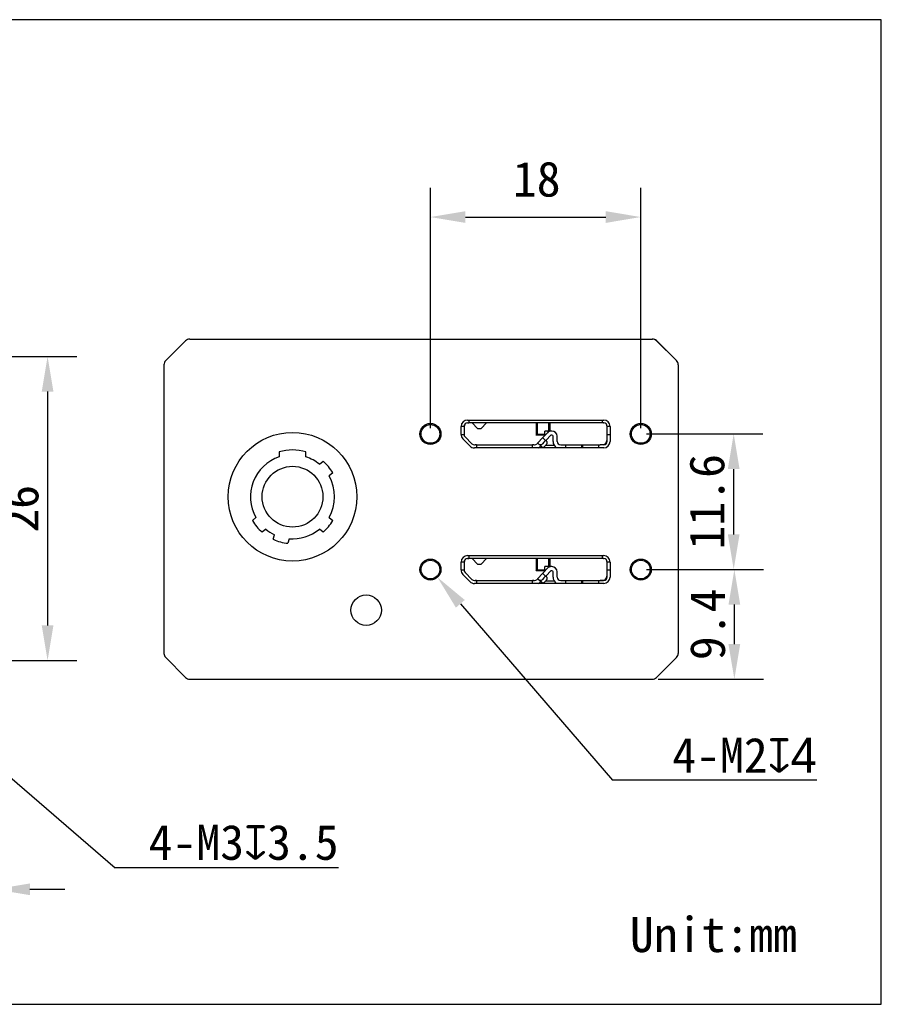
# Model space of a CAD drawing. Header units: millimetres. Extents: x 95 to 307, y 120 to 205.
# Tile 2 of 2: x 233 to 307, y 120 to 205. Entities that reach past the tile are written whole.
import ezdxf

# ---------------------------------------------------------------- set-up
doc = ezdxf.new("R2010")
doc.units = ezdxf.units.MM
doc.header["$LTSCALE"] = 16.335
doc.header["$PDMODE"] = 3
doc.header["$PDSIZE"] = 8
doc.layers.get('0').update_dxf_attribs({"linetype": 'CONTINUOUS'})
doc.layers.get('Defpoints').update_dxf_attribs({"linetype": 'CONTINUOUS'})
for name, color, linetype in [('00_COMPONENTS', 7, 'CONTINUOUS'), ('D-01-32-26-0078CONTINUOUS_LINE', 7, 'CONTINUOUS'), ('DIMENSION_OF_890WTEXT', 7, 'CONTINUOUS'), ('HOUGAICONTINUOUS_LINE', 7, 'CONTINUOUS'), ('HR10A-7R-6PBCONTINUOUS_LINE', 7, 'CONTINUOUS')]:
    doc.layers.add(name, color=color, linetype=linetype)
doc.layers.add('DIMENSION_OF_890WDIMENSION', color=8, linetype='CONTINUOUS', lineweight=13)
doc.styles.get("Standard").update_dxf_attribs({"font": 'simfang.ttf'})
doc.dimstyles.new('DIMSTYLE_1', dxfattribs={"dimtxt": 3, "dimasz": 3, "dimexe": 2.5, "dimexo": 0.5, "dimgap": 0.75, "dimtad": 1, "dimdsep": 46, "dimtxsty": 'STANDARD', "dimblk": '_FILLED', "dimblk1": '_FILLED', "dimblk2": '_FILLED', "dimcen": 0.09, "dimclrt": 3, "dimazin": 2, "dimtp": 0.2, "dimtm": 0.2, "dimtfac": 1, "dimtofl": 0, "dimtmove": 0, "dimatfit": 3, "dimldrblk": '_FILLED', "dimfxl": 1, "dimtolj": 1, "dimarcsym": 0})
doc.dimstyles.new('DIMSTYLE_2', dxfattribs={"dimtxt": 3, "dimasz": 3, "dimexe": 2.5, "dimexo": 0.5, "dimtad": 1, "dimdsep": 46, "dimtxsty": 'STANDARD', "dimblk": '_FILLED', "dimblk1": '_FILLED', "dimblk2": '_FILLED', "dimcen": 0.09, "dimclrt": 3, "dimazin": 2, "dimtp": 0.1, "dimtm": 0.1, "dimtfac": 1, "dimtofl": 0, "dimtmove": 0, "dimatfit": 1, "dimldrblk": '_FILLED', "dimfxl": 1, "dimtolj": 1, "dimarcsym": 0})

# ---------------------------------------------------------------- blocks, each defined once
blk = doc.blocks.new('_FILLED')
at = {"color": 0, "linetype": 'ByBlock'}
blk.add_solid([(0, 0), (-1, 0.167), (-1, -0.167)], dxfattribs=at)
blk = doc.blocks.new('*D31')
at = {"layer": 'Defpoints', "color": 0}
for p in [(220.937, 175.816), (220.937, 149.816), (235.749, 149.816)]:
    blk.add_point(p, dxfattribs=at)
at = {"layer": 'DIMENSION_OF_890WDIMENSION', "color": 0, "lineweight": -2}
for p, q in [((221.437, 175.816), (238.249, 175.816)), ((235.749, 172.816), (235.749, 152.816)), ((221.437, 149.816), (238.249, 149.816))]:
    blk.add_line(p, q, dxfattribs=at)
at = {"layer": 'DIMENSION_OF_890WDIMENSION', "color": 0, "linetype": 'ByBlock', "lineweight": -2, "xscale": 3, "yscale": 3, "zscale": 3}
for p, rotation in [((235.749, 175.816), 90), ((235.749, 149.816), 270)]:
    blk.add_blockref('_FILLED', p, dxfattribs=dict(at, rotation=rotation))
at = {"layer": 'DIMENSION_OF_890WDIMENSION', "color": 7, "lineweight": 15, "insert": (231.965, 162.789), "char_height": 3, "attachment_point": 2, "rotation": 90}
blk.add_mtext('\\A1;26', dxfattribs=at)
blk = doc.blocks.new('*D34')
at = {"layer": 'Defpoints', "color": 0}
for p in [(219.99, 150.631), (221.884, 149)]:
    blk.add_point(p, dxfattribs=at)
at = {"layer": 'DIMENSION_OF_890WDIMENSION', "color": 0, "lineweight": 15}
for p, q in [((220.847, 149.816), (221.027, 149.816)), ((220.937, 149.726), (220.937, 149.906))]:
    blk.add_line(p, q, dxfattribs=at)
at = {"layer": 'DIMENSION_OF_890WDIMENSION', "color": 0, "lineweight": -2}
for p in [(224.158, 147.042), (260.652, 132.087)]:
    blk.add_line(p, (241.525, 132.087), dxfattribs=at)
at = {"layer": 'DIMENSION_OF_890WDIMENSION', "color": 0, "linetype": 'ByBlock', "lineweight": -2, "xscale": 3, "yscale": 3, "zscale": 3, "rotation": 139.2669777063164}
blk.add_blockref('_FILLED', (221.884, 149), dxfattribs=at)
at = {"layer": 'DIMENSION_OF_890WDIMENSION', "color": 7, "lineweight": 15, "insert": (260.652, 135.763), "char_height": 3, "attachment_point": 3}
blk.add_mtext('\\A1;{4-M3{\\Fgdt|c134;x}3.5}', dxfattribs=at)
blk = doc.blocks.new('*D38')
at = {"layer": 'Defpoints', "color": 0}
for p in [(231.237, 166.391), (224.937, 162.816), (224.937, 130.245)]:
    blk.add_point(p, dxfattribs=at)
at = {"layer": 'DIMENSION_OF_890WDIMENSION', "color": 0, "lineweight": -2}
for p, q in [((231.237, 165.891), (231.237, 127.745)), ((224.937, 162.316), (224.937, 127.745)), ((221.937, 130.245), (218.937, 130.245)), ((231.237, 130.245), (224.937, 130.245)), ((234.237, 130.245), (237.237, 130.245))]:
    blk.add_line(p, q, dxfattribs=at)
at = {"layer": 'DIMENSION_OF_890WDIMENSION', "color": 0, "linetype": 'ByBlock', "lineweight": -2, "xscale": 3, "yscale": 3, "zscale": 3}
blk.add_blockref('_FILLED', (224.937, 130.245), dxfattribs=at)
at = {"layer": 'DIMENSION_OF_890WDIMENSION', "color": 0, "linetype": 'ByBlock', "lineweight": -2, "xscale": 3, "yscale": 3, "zscale": 3, "rotation": 180}
blk.add_blockref('_FILLED', (231.237, 130.245), dxfattribs=at)
at = {"layer": 'DIMENSION_OF_890WDIMENSION', "color": 7, "lineweight": 15, "insert": (228.087, 132.52), "char_height": 3, "attachment_point": 5}
blk.add_mtext('\\A1;6.3', dxfattribs=at)
blk = doc.blocks.new('*D46')
at = {"layer": 'Defpoints', "color": 0}
for p in [(286.511, 187.749), (268.511, 169.196), (286.511, 169.196)]:
    blk.add_point(p, dxfattribs=at)
at = {"layer": 'DIMENSION_OF_890WDIMENSION', "color": 0, "lineweight": -2}
for p, q in [((268.511, 169.696), (268.511, 190.249)), ((286.511, 169.696), (286.511, 190.249)), ((271.511, 187.749), (283.511, 187.749))]:
    blk.add_line(p, q, dxfattribs=at)
at = {"layer": 'DIMENSION_OF_890WDIMENSION', "color": 0, "linetype": 'ByBlock', "lineweight": -2, "xscale": 3, "yscale": 3, "zscale": 3, "rotation": 180}
blk.add_blockref('_FILLED', (268.511, 187.749), dxfattribs=at)
at = {"layer": 'DIMENSION_OF_890WDIMENSION', "color": 0, "linetype": 'ByBlock', "lineweight": -2, "xscale": 3, "yscale": 3, "zscale": 3}
blk.add_blockref('_FILLED', (286.511, 187.749), dxfattribs=at)
at = {"layer": 'DIMENSION_OF_890WDIMENSION', "color": 7, "lineweight": 15, "insert": (277.608, 192.499), "char_height": 3, "attachment_point": 2, "line_spacing_factor": 0.9}
blk.add_mtext('\\A1;18', dxfattribs=at)
blk = doc.blocks.new('*D80')
at = {"layer": 'Defpoints', "color": 0}
for p in [(268.99, 157.072), (269.108, 156.935)]:
    blk.add_point(p, dxfattribs=at)
at = {"layer": 'DIMENSION_OF_890WDIMENSION', "color": 0, "lineweight": 15}
for p, q in [((268.959, 157.003), (269.139, 157.003)), ((269.049, 156.913), (269.049, 157.093))]:
    blk.add_line(p, q, dxfattribs=at)
at = {"layer": 'DIMENSION_OF_890WDIMENSION', "color": 0, "lineweight": -2}
for p in [(271.069, 154.665), (301.57, 139.587)]:
    blk.add_line(p, (284.091, 139.587), dxfattribs=at)
at = {"layer": 'DIMENSION_OF_890WDIMENSION', "color": 0, "linetype": 'ByBlock', "lineweight": -2, "xscale": 3, "yscale": 3, "zscale": 3, "rotation": 130.816200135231}
blk.add_blockref('_FILLED', (269.108, 156.935), dxfattribs=at)
at = {"layer": 'DIMENSION_OF_890WDIMENSION', "color": 7, "lineweight": 15, "insert": (301.57, 153.212), "char_height": 3, "attachment_point": 3}
blk.add_mtext('\\A1;\\P\\P4-M2{\\Fgdt|c134;x4}', dxfattribs=at)
blk = doc.blocks.new('*D83')
at = {"layer": 'Defpoints', "color": 0}
for p in [(286.511, 157.596), (294.517, 157.596), (287.5, 148.216)]:
    blk.add_point(p, dxfattribs=at)
at = {"layer": 'DIMENSION_OF_890WDIMENSION', "color": 0, "lineweight": -2}
for p, q in [((287.011, 157.596), (297.017, 157.596)), ((294.517, 151.216), (294.517, 154.596)), ((288, 148.216), (297.017, 148.216))]:
    blk.add_line(p, q, dxfattribs=at)
at = {"layer": 'DIMENSION_OF_890WDIMENSION', "color": 0, "linetype": 'ByBlock', "lineweight": -2, "xscale": 3, "yscale": 3, "zscale": 3}
for p, rotation in [((294.517, 157.596), 90), ((294.517, 148.216), 270)]:
    blk.add_blockref('_FILLED', p, dxfattribs=dict(at, rotation=rotation))
at = {"layer": 'DIMENSION_OF_890WDIMENSION', "color": 7, "lineweight": 15, "insert": (292.241, 152.906), "char_height": 3, "attachment_point": 5, "rotation": 90}
blk.add_mtext('\\A1;9.4{}{{\\H0.7x;}{}}', dxfattribs=at)
blk = doc.blocks.new('*D82')
at = {"layer": 'Defpoints', "color": 0}
for p in [(286.511, 169.196), (294.461, 169.196), (286.511, 157.596)]:
    blk.add_point(p, dxfattribs=at)
at = {"layer": 'DIMENSION_OF_890WDIMENSION', "color": 0, "lineweight": -2}
for p, q in [((287.011, 169.196), (296.961, 169.196)), ((294.461, 160.596), (294.461, 166.196)), ((287.011, 157.596), (296.961, 157.596))]:
    blk.add_line(p, q, dxfattribs=at)
at = {"layer": 'DIMENSION_OF_890WDIMENSION', "color": 0, "linetype": 'ByBlock', "lineweight": -2, "xscale": 3, "yscale": 3, "zscale": 3}
for p, rotation in [((294.461, 169.196), 90), ((294.461, 157.596), 270)]:
    blk.add_blockref('_FILLED', p, dxfattribs=dict(at, rotation=rotation))
at = {"layer": 'DIMENSION_OF_890WDIMENSION', "color": 7, "lineweight": 15, "insert": (292.185, 163.396), "char_height": 3, "attachment_point": 5, "rotation": 90}
blk.add_mtext('\\A1;11.6', dxfattribs=at)

msp = doc.modelspace()

# ---------------------------------------------------------------- linework, layer by layer
for p, q in [((307.09406, 204.63149), (94.93132, 204.63149)), ((307.09406, 120.40606), (307.09406, 204.63149)), ((94.93132, 120.40606), (307.09406, 120.40606))]:
    msp.add_line(p, q)
at = {"lineweight": 30}
for p, q in [((245.70698, 175.10029), (245.70698, 175.00857)), ((289.70698, 175.10029), (289.70698, 175.00857))]:
    msp.add_line(p, q, dxfattribs=at)
at = {"layer": '00_COMPONENTS', "color": 7}
for p, q in [((289.56175, 175.47505), (287.8605, 177.1763)), ((271.68612, 170.38568), (283.33612, 170.38568)), ((271.68612, 170.13568), (271.70714, 170.13568)), ((271.79612, 170.38568), (271.79612, 170.15027)), ((283.22612, 170.13568), (271.79612, 170.13568)), ((272.07112, 170.13568), (272.54612, 169.66568)), ((272.84612, 169.66568), (273.32112, 170.13568)), ((277.54612, 170.13568), (277.54612, 169.08568)), ((278.74612, 169.44568), (278.74612, 170.13568)), ((283.22612, 170.15027), (283.22612, 170.38568)), ((283.31558, 170.13564), (283.33612, 170.13568)), ((271.13612, 169.15766), (271.13612, 169.83568)), ((271.38612, 169.83568), (271.13612, 169.83568)), ((271.38612, 169.83568), (271.38612, 169.15766)), ((271.42112, 169.01704), (271.42112, 169.88568)), ((272.54612, 169.66568), (272.84612, 169.66568)), ((277.5966, 170.13291), (277.58452, 170.13413)), ((277.59612, 169.13568), (277.59612, 170.13295)), ((277.64393, 169.93568), (277.59612, 169.93568)), ((277.59612, 169.76497), (277.64393, 169.76497)), ((277.64393, 170.09548), (277.64393, 169.18568)), ((278.17915, 168.93826), (278.51617, 169.30167)), ((278.30612, 169.09568), (278.30612, 169.44568)), ((278.90612, 169.44568), (278.30612, 169.44568)), ((278.64393, 169.44568), (278.64393, 170.09548)), ((278.69612, 169.93568), (278.64393, 169.93568)), ((278.64393, 169.76497), (278.69612, 169.76497)), ((278.69612, 170.13337), (278.69612, 169.44568)), ((283.60112, 169.88568), (283.60112, 168.62568)), ((283.63612, 168.55568), (283.63612, 169.83568)), ((283.88612, 169.83568), (283.63612, 169.83568)), ((283.88612, 169.83568), (283.88612, 168.55568)), ((271.13612, 169.15766), (271.38612, 169.15766)), ((271.87875, 168.17185), (271.2922, 168.77384)), ((271.47125, 168.9483), (272.05781, 168.34632)), ((277.54612, 169.08568), (277.59612, 169.13568)), ((278.31586, 169.08568), (277.54612, 169.08568)), ((278.30612, 169.13568), (277.59612, 169.13568)), ((277.70315, 168.425), (278.11115, 168.86494)), ((278.22481, 168.48748), (278.08845, 168.34045)), ((278.12184, 168.85502), (278.48783, 168.5156)), ((278.30612, 169.09568), (278.32513, 169.09568)), ((278.7728, 169.06367), (278.43577, 168.70026)), ((278.90612, 169.09568), (278.84612, 169.09568)), ((279.00612, 168.55568), (279.00612, 168.99568)), ((279.35612, 168.55568), (279.35612, 168.99568)), ((283.63612, 169.15766), (283.88612, 169.15766)), ((272.27267, 168.25568), (272.34612, 168.25568)), ((283.33612, 168.00568), (272.27267, 168.00568)), ((272.44612, 168.25568), (277.24612, 168.25568)), ((272.44612, 168.24109), (272.44612, 168.00568)), ((277.24612, 168.00568), (277.24612, 168.24109)), ((277.34612, 168.25568), (277.41519, 168.25568)), ((277.71385, 168.41508), (278.07984, 168.07567)), ((278.29937, 168.14484), (278.43537, 168.29149)), ((278.37433, 168.22568), (279.09612, 168.22568)), ((279.65612, 168.25568), (279.97112, 168.25568)), ((280.07112, 168.25568), (282.92112, 168.25568)), ((280.07112, 168.24109), (280.07112, 168.00568)), ((281.47112, 168.00568), (281.47112, 168.25568)), ((281.52112, 168.25568), (281.52112, 168.00568)), ((282.92112, 168.00568), (282.92112, 168.24109)), ((283.33612, 168.25568), (283.02112, 168.25568)), ((271.68612, 158.78568), (283.33612, 158.78568)), ((271.68612, 158.78568), (283.33612, 158.78568)), ((271.68612, 158.78568), (283.33612, 158.78568)), ((283.33612, 158.53568), (271.68612, 158.53568)), ((271.68612, 158.53568), (271.70714, 158.53568)), ((271.79612, 158.78568), (271.79612, 158.55027)), ((283.22612, 158.53568), (271.79612, 158.53568)), ((283.22612, 158.53568), (271.79612, 158.53568)), ((272.07112, 158.53568), (272.54612, 158.06568)), ((272.07112, 158.53568), (272.54612, 158.06568)), ((272.07112, 158.53568), (272.54612, 158.06568)), ((272.84612, 158.06568), (273.32112, 158.53568)), ((272.84612, 158.06568), (273.32112, 158.53568)), ((272.84612, 158.06568), (273.32112, 158.53568)), ((277.54612, 158.53568), (277.54612, 157.48568)), ((277.5966, 158.53291), (277.58452, 158.53413)), ((277.59612, 157.53568), (277.59612, 158.53295)), ((277.64393, 158.49548), (277.64393, 157.58568)), ((278.64393, 157.84568), (278.64393, 158.49548)), ((278.69612, 158.53337), (278.69612, 157.84568)), ((278.74612, 157.84568), (278.74612, 158.53568)), ((283.22612, 158.55027), (283.22612, 158.78568)), ((283.31558, 158.53564), (283.33612, 158.53568)), ((283.31558, 158.53564), (283.33612, 158.53568)), ((271.13612, 157.55766), (271.13612, 158.23568)), ((271.13612, 157.55766), (271.13612, 158.23568)), ((271.38612, 158.23568), (271.13612, 158.23568)), ((271.13612, 157.55766), (271.38612, 157.55766)), ((271.38612, 158.23568), (271.38612, 157.55766)), ((271.38612, 158.23568), (271.38612, 157.55766)), ((271.42112, 157.41704), (271.42112, 158.28568)), ((272.54612, 158.06568), (272.84612, 158.06568)), ((272.54612, 158.06568), (272.84612, 158.06568)), ((272.54612, 158.06568), (272.84612, 158.06568)), ((277.54612, 157.48568), (277.59612, 157.53568)), ((277.64393, 158.33568), (277.59612, 158.33568)), ((277.59612, 158.16497), (277.64393, 158.16497)), ((278.30612, 157.53568), (277.59612, 157.53568)), ((278.17915, 157.33826), (278.51617, 157.70167)), ((278.17915, 157.33826), (278.51617, 157.70167)), ((278.90612, 157.84568), (278.30612, 157.84568)), ((278.30612, 157.49568), (278.30612, 157.84568)), ((278.69612, 158.33568), (278.64393, 158.33568)), ((278.64393, 158.16497), (278.69612, 158.16497)), ((283.60112, 158.28568), (283.60112, 157.02568)), ((283.63612, 156.95568), (283.63612, 158.23568)), ((283.88612, 158.23568), (283.63612, 158.23568)), ((283.63612, 156.95568), (283.63612, 158.23568)), ((283.63612, 157.55766), (283.88612, 157.55766)), ((283.88612, 158.23568), (283.88612, 156.95568)), ((283.88612, 158.23568), (283.88612, 156.95568)), ((271.87875, 156.57185), (271.2922, 157.17384)), ((271.87875, 156.57185), (271.2922, 157.17384)), ((271.47125, 157.3483), (272.05781, 156.74632)), ((271.47125, 157.3483), (272.05781, 156.74632)), ((278.31586, 157.48568), (277.54612, 157.48568)), ((277.70315, 156.825), (278.11115, 157.26494)), ((277.70315, 156.825), (278.11115, 157.26494)), ((277.71385, 156.81508), (278.07984, 156.47567)), ((277.71385, 156.81508), (278.07984, 156.47567)), ((278.22481, 156.88748), (278.08845, 156.74045)), ((278.22481, 156.88748), (278.08845, 156.74045)), ((278.12184, 157.25502), (278.48783, 156.9156)), ((278.12184, 157.25502), (278.48783, 156.9156)), ((278.29937, 156.54484), (278.43537, 156.69149)), ((278.29937, 156.54484), (278.43537, 156.69149)), ((278.30612, 157.49568), (278.32513, 157.49568)), ((278.7728, 157.46367), (278.43577, 157.10026)), ((278.7728, 157.46367), (278.43577, 157.10026)), ((278.90612, 157.49568), (278.84612, 157.49568)), ((278.90612, 157.49568), (278.84612, 157.49568)), ((279.00612, 156.95568), (279.00612, 157.39568)), ((279.00612, 156.95568), (279.00612, 157.39568)), ((279.35612, 156.95568), (279.35612, 157.39568)), ((279.35612, 156.95568), (279.35612, 157.39568)), ((272.27267, 156.65568), (272.34612, 156.65568)), ((272.27267, 156.65568), (272.34612, 156.65568)), ((283.33612, 156.40568), (272.27267, 156.40568)), ((283.33612, 156.40568), (272.27267, 156.40568)), ((283.33612, 156.40568), (272.27267, 156.40568)), ((272.34612, 156.65568), (277.34612, 156.65568)), ((272.44612, 156.65568), (277.24612, 156.65568)), ((272.44612, 156.64109), (272.44612, 156.40568)), ((277.24612, 156.40568), (277.24612, 156.64109)), ((277.34612, 156.65568), (277.41519, 156.65568)), ((277.34612, 156.65568), (277.41519, 156.65568)), ((278.37433, 156.62568), (279.09612, 156.62568)), ((279.65612, 156.65568), (283.29653, 156.65568)), ((279.65612, 156.65568), (279.97112, 156.65568)), ((280.07112, 156.65568), (282.92112, 156.65568)), ((280.07112, 156.65568), (282.92112, 156.65568)), ((280.07112, 156.64109), (280.07112, 156.40568)), ((281.47112, 156.40568), (281.47112, 156.65568)), ((281.52112, 156.65568), (281.52112, 156.40568)), ((282.92112, 156.40568), (282.92112, 156.64109)), ((283.33612, 156.65568), (283.02112, 156.65568)), ((283.33612, 156.65568), (283.02112, 156.65568))]:
    msp.add_line(p, q, dxfattribs=at)
for centre, radius in [((256.71112, 163.82568), 5.5), ((268.51112, 169.19568), 0.9), ((268.51112, 169.19568), 0.9), ((268.51112, 169.19568), 0.9), ((268.51112, 169.19568), 0.8), ((268.51112, 169.19568), 0.8), ((268.51112, 169.19568), 0.8), ((286.51112, 169.19568), 0.9), ((286.51112, 169.19568), 0.9), ((286.51112, 169.19568), 0.8), ((286.51112, 169.19568), 0.8), ((268.51112, 157.59568), 0.9), ((268.51112, 157.59568), 0.9), ((268.51112, 157.59568), 0.8), ((268.51112, 157.59568), 0.8), ((286.51112, 157.59568), 0.9), ((286.51112, 157.59568), 0.9), ((286.51112, 157.59568), 0.8), ((286.51112, 157.59568), 0.8), ((263.01112, 154.12068), 1.3)]:
    msp.add_circle(centre, radius, dxfattribs=at)
for centre, radius, start, end in [((287.49987, 176.81568), 0.51, 45, 90), ((289.20112, 175.11443), 0.51, 0, 45), ((271.68612, 169.83568), 0.55, 90, 180), ((271.68612, 169.83568), 0.3, 90, 180), ((283.33612, 169.83568), 0.55, 0, 90), ((283.33612, 169.83568), 0.3, 0, 90), ((271.72112, 169.88568), 0.3, 150.8462788, 180), ((278.84612, 168.99568), 0.45, 90, 137.1573311), ((278.90612, 168.99568), 0.45, 0, 90), ((283.30112, 169.88568), 0.3, 0, 29.1537212), ((271.68612, 169.15766), 0.55, 180, 224.2559408), ((271.68612, 169.15766), 0.3, 180, 224.2559408), ((278.84612, 168.99568), 0.1, 90, 137.1573311), ((278.90612, 168.99568), 0.1, 0, 90), ((279.65612, 168.55568), 0.65, 180, 237.8628971), ((279.65612, 168.55568), 0.3, 180, 270), ((283.33612, 168.55568), 0.55, 270, 0), ((283.33612, 168.55568), 0.3, 270, 0), ((283.20112, 168.62568), 0.4, 292.5423864, 0), ((272.27267, 168.55568), 0.55, 224.2559408, 270), ((272.27267, 168.55568), 0.3, 224.2559408, 270), ((277.41519, 168.55568), 0.3, 270, 317.1573311), ((277.41519, 168.55568), 0.65, 302.1722683, 317.1573311), ((271.68612, 158.23568), 0.55, 90, 180), ((271.68612, 158.23568), 0.55, 90, 180), ((271.68612, 158.23568), 0.3, 90, 180), ((271.68612, 158.23568), 0.3, 90, 180), ((271.72112, 158.28568), 0.3, 150.8462788, 180), ((283.33612, 158.23568), 0.55, 0, 90), ((283.33612, 158.23568), 0.55, 0, 90), ((283.33612, 158.23568), 0.3, 0, 90), ((283.33612, 158.23568), 0.3, 0, 90), ((283.30112, 158.28568), 0.3, 0, 29.1537212), ((271.68612, 157.55766), 0.55, 180, 224.2559408), ((271.68612, 157.55766), 0.55, 180, 224.2559408), ((271.68612, 157.55766), 0.3, 180, 224.2559408), ((271.68612, 157.55766), 0.3, 180, 224.2559408), ((278.85265, 157.38649), 0.46104, 84.8681763, 136.8711439), ((278.84612, 157.39568), 0.45, 90, 137.1573311), ((278.90612, 157.39568), 0.45, 0, 90), ((278.90612, 157.39568), 0.45, 0, 90), ((272.27267, 156.95568), 0.3, 224.2559408, 270), ((272.27267, 156.95568), 0.3, 224.2559408, 270), ((277.41519, 156.95568), 0.3, 270, 317.1573311), ((277.41519, 156.95568), 0.3, 270, 317.1573311), ((278.84612, 157.39568), 0.1, 90, 137.1573311), ((278.84612, 157.39568), 0.1, 90, 137.1573311), ((278.90612, 157.39568), 0.1, 0, 90), ((278.90612, 157.39568), 0.1, 0, 90), ((279.65612, 156.95568), 0.65, 180, 237.8628971), ((279.65612, 156.95568), 0.65, 180, 237.8628971), ((279.65612, 156.95568), 0.3, 180, 270), ((279.65612, 156.95568), 0.3, 180, 270), ((283.33612, 156.95568), 0.55, 270, 0), ((283.33612, 156.95568), 0.3, 270, 0), ((283.33612, 156.95568), 0.55, 270, 0), ((283.33612, 156.95568), 0.3, 270, 0), ((283.20112, 157.02568), 0.4, 292.5423864, 0), ((272.27267, 156.95568), 0.55, 224.2559408, 270), ((272.27267, 156.95568), 0.55, 224.2559408, 270), ((277.41519, 156.95568), 0.65, 302.1722683, 317.1573311), ((277.41519, 156.95568), 0.65, 302.1722683, 317.1573311)]:
    msp.add_arc(centre, radius, start, end, dxfattribs=at)
for centre, start_param, end_param in [((278.48659, 168.65314), -4.71238898, -3.14159265), ((277.9426, 168.06656), 0, 1.57079633), ((278.48659, 157.05314), -4.71238898, -3.14159265), ((278.48659, 157.05314), 1.57079633, 3.14159265), ((277.9426, 156.46656), 0, 1.57079633), ((277.9426, 156.46656), 0, 1.57079633)]:
    msp.add_ellipse(centre, major_axis=(0.068, 0.07332), ratio=0.69307287, start_param=start_param, end_param=end_param, dxfattribs=at)
for points, knots in [([(271.70715, 170.13567), (271.71316, 170.13567), (271.72485, 170.13568), (271.7417, 170.1358), (271.757, 170.13619), (271.77025, 170.13706), (271.78107, 170.13864), (271.78919, 170.14107), (271.7948, 170.1448), (271.79612, 170.14859), (271.79612, 170.15027)], [0, 0, 0, 0, 0.19119026, 0.37179511, 0.53573757, 0.67785934, 0.79400589, 0.88250568, 0.94677203, 1, 1, 1, 1]), ([(271.79612, 170.32794), (271.79612, 170.33311), (271.79786, 170.34385), (271.80526, 170.35915), (271.81718, 170.37348), (271.82727, 170.38176), (271.83287, 170.38571)], [0, 0, 0, 0, 0.21830929, 0.45162398, 0.71018259, 1, 1, 1, 1]), ([(283.18937, 170.38571), (283.19497, 170.38175), (283.20506, 170.37348), (283.21698, 170.35915), (283.22439, 170.34385), (283.22612, 170.33311), (283.22612, 170.32794)], [0, 0, 0, 0, 0.28981738, 0.5483759, 0.78169053, 1, 1, 1, 1]), ([(283.31558, 170.13567), (283.30954, 170.13567), (283.2978, 170.13568), (283.28087, 170.13579), (283.26548, 170.13618), (283.25216, 170.13705), (283.24127, 170.13862), (283.2331, 170.14104), (283.22745, 170.14478), (283.22612, 170.14859), (283.22612, 170.15027)], [0, 0, 0, 0, 0.19097733, 0.37154098, 0.53556295, 0.67780944, 0.79407163, 0.88262647, 0.94686548, 1, 1, 1, 1]), ([(277.61724, 170.12864), (277.6157, 170.12913), (277.60893, 170.13104), (277.60197, 170.13222), (277.5966, 170.13291)], [0, 0, 0, 0, 0.22951142, 1, 1, 1, 1]), ([(277.64393, 170.09548), (277.64393, 170.09926), (277.6431, 170.10663), (277.63602, 170.1206), (277.62482, 170.12622), (277.61724, 170.12864)], [0, 0, 0, 0, 0.24792065, 0.47817316, 1, 1, 1, 1]), ([(278.64393, 170.09548), (278.64393, 170.10064), (278.6452, 170.10848), (278.65076, 170.11715), (278.65914, 170.12454), (278.67469, 170.13064), (278.68832, 170.13265), (278.69601, 170.13346)], [0, 0, 0, 0, 0.21540787, 0.31768461, 0.42484327, 0.67711987, 1, 1, 1, 1]), ([(278.12184, 168.85502), (278.12052, 168.85624), (278.11857, 168.86023), (278.12023, 168.86756), (278.12478, 168.87599), (278.13213, 168.88604), (278.1418, 168.89754), (278.15329, 168.91032), (278.16594, 168.92403), (278.17469, 168.93346), (278.17915, 168.93826)], [0, 0, 0, 0, 0.05129367, 0.11537921, 0.2055182, 0.32423346, 0.46868871, 0.63379059, 0.81342209, 1, 1, 1, 1]), ([(278.2783, 168.56456), (278.27497, 168.55776), (278.26003, 168.5302), (278.24096, 168.50491), (278.22481, 168.48748)], [0, 0, 0, 0, 0.2416588, 1, 1, 1, 1]), ([(278.27691, 168.71121), (278.28458, 168.7041), (278.29713, 168.68456), (278.30244, 168.64807), (278.29611, 168.60663), (278.28526, 168.57878), (278.2783, 168.56456)], [0, 0, 0, 0, 0.20134162, 0.42888582, 0.69540121, 1, 1, 1, 1]), ([(278.48916, 168.36879), (278.49614, 168.38301), (278.507, 168.4109), (278.51336, 168.45238), (278.50806, 168.48892), (278.49551, 168.50848), (278.48783, 168.5156)], [0, 0, 0, 0, 0.30459042, 0.57114622, 0.79869274, 1, 1, 1, 1]), ([(272.44612, 168.24109), (272.44612, 168.24289), (272.44452, 168.24703), (272.43802, 168.2508), (272.42875, 168.25319), (272.41639, 168.25464), (272.40137, 168.25537), (272.38419, 168.25563), (272.36554, 168.25568), (272.35267, 168.25568), (272.34612, 168.25568)], [0, 0, 0, 0, 0.05129212, 0.11538209, 0.20552217, 0.32421621, 0.46863574, 0.63372371, 0.81339687, 1, 1, 1, 1]), ([(272.48287, 168.00564), (272.47727, 168.0096), (272.46718, 168.01787), (272.45526, 168.0322), (272.44786, 168.0475), (272.44612, 168.05824), (272.44612, 168.06341)], [0, 0, 0, 0, 0.28981738, 0.5483759, 0.78169053, 1, 1, 1, 1]), ([(277.24612, 168.06341), (277.24612, 168.05824), (277.24439, 168.0475), (277.23698, 168.0322), (277.22506, 168.01787), (277.21497, 168.0096), (277.20937, 168.00564)], [0, 0, 0, 0, 0.21830929, 0.45162398, 0.71018259, 1, 1, 1, 1]), ([(277.34612, 168.25568), (277.33957, 168.25568), (277.32671, 168.25568), (277.30805, 168.25563), (277.29087, 168.25537), (277.27586, 168.25464), (277.2635, 168.25319), (277.25422, 168.2508), (277.24772, 168.24703), (277.24612, 168.24289), (277.24612, 168.24109)], [0, 0, 0, 0, 0.18660412, 0.36627845, 0.53136644, 0.67578991, 0.79448615, 0.88462037, 0.94870776, 1, 1, 1, 1]), ([(277.71385, 168.41508), (277.71253, 168.41631), (277.7084, 168.41795), (277.70122, 168.41575), (277.69316, 168.41057), (277.68369, 168.4025), (277.67295, 168.39198), (277.66107, 168.37957), (277.64835, 168.36592), (277.63961, 168.35648), (277.63516, 168.35168)], [0, 0, 0, 0, 0.05129212, 0.11538209, 0.20552217, 0.32421621, 0.46863574, 0.63372371, 0.81339687, 1, 1, 1, 1]), ([(278.08845, 168.34045), (278.07099, 168.32162), (278.03385, 168.2893), (277.98084, 168.26167), (277.93947, 168.2521), (277.91205, 168.25155), (277.88786, 168.25758), (277.87442, 168.26617), (277.86892, 168.27128)], [0, 0, 0, 0, 0.30752729, 0.58460985, 0.70547922, 0.81328622, 0.91002684, 1, 1, 1, 1]), ([(278.07984, 168.07567), (278.08535, 168.07056), (278.09878, 168.06197), (278.12298, 168.05594), (278.1504, 168.05649), (278.19176, 168.06606), (278.24477, 168.09369), (278.28191, 168.12601), (278.29937, 168.14484)], [0, 0, 0, 0, 0.08997322, 0.18671397, 0.29452106, 0.41539046, 0.69247299, 1, 1, 1, 1]), ([(278.43537, 168.29149), (278.44085, 168.2974), (278.46143, 168.32119), (278.47885, 168.3478), (278.48916, 168.36879)], [0, 0, 0, 0, 0.25651493, 1, 1, 1, 1]), ([(279.97112, 168.25568), (279.97767, 168.25568), (279.99053, 168.25568), (280.00919, 168.25563), (280.02637, 168.25537), (280.04139, 168.25464), (280.05375, 168.25319), (280.06302, 168.2508), (280.06952, 168.24703), (280.07112, 168.24289), (280.07112, 168.24109)], [0, 0, 0, 0, 0.18658381, 0.36623089, 0.53133875, 0.67578893, 0.79449949, 0.88462781, 0.94870682, 1, 1, 1, 1]), ([(280.10787, 168.00564), (280.10227, 168.0096), (280.09218, 168.01787), (280.08026, 168.0322), (280.07286, 168.0475), (280.07112, 168.05824), (280.07112, 168.06341)], [0, 0, 0, 0, 0.28981738, 0.5483759, 0.78169053, 1, 1, 1, 1]), ([(281.47112, 168.06341), (281.47112, 168.05824), (281.46939, 168.0475), (281.46198, 168.0322), (281.45006, 168.01787), (281.43997, 168.0096), (281.43437, 168.00564)], [0, 0, 0, 0, 0.21830929, 0.45162398, 0.71018259, 1, 1, 1, 1]), ([(281.55787, 168.00564), (281.55227, 168.0096), (281.54218, 168.01787), (281.53026, 168.0322), (281.52286, 168.0475), (281.52112, 168.05824), (281.52112, 168.06341)], [0, 0, 0, 0, 0.28981738, 0.5483759, 0.78169053, 1, 1, 1, 1]), ([(282.92112, 168.06341), (282.92112, 168.05824), (282.91939, 168.0475), (282.91198, 168.0322), (282.90006, 168.01787), (282.88997, 168.0096), (282.88437, 168.00564)], [0, 0, 0, 0, 0.21830929, 0.45162398, 0.71018259, 1, 1, 1, 1]), ([(282.92112, 168.24109), (282.92112, 168.24289), (282.92272, 168.24703), (282.92922, 168.2508), (282.9385, 168.25319), (282.95086, 168.25464), (282.96588, 168.25537), (282.98306, 168.25563), (283.00171, 168.25568), (283.01457, 168.25568), (283.02112, 168.25568)], [0, 0, 0, 0, 0.05129336, 0.11537898, 0.20551842, 0.32423314, 0.46868785, 0.63378982, 0.81342185, 1, 1, 1, 1]), ([(271.70715, 158.53567), (271.71316, 158.53567), (271.72485, 158.53568), (271.7417, 158.5358), (271.757, 158.53619), (271.77025, 158.53706), (271.78107, 158.53864), (271.78919, 158.54107), (271.7948, 158.5448), (271.79612, 158.54859), (271.79612, 158.55027)], [0, 0, 0, 0, 0.19119026, 0.37179511, 0.53573757, 0.67785934, 0.79400589, 0.88250568, 0.94677203, 1, 1, 1, 1]), ([(271.79612, 158.72794), (271.79612, 158.73311), (271.79786, 158.74385), (271.80526, 158.75915), (271.81718, 158.77348), (271.82727, 158.78176), (271.83287, 158.78571)], [0, 0, 0, 0, 0.21830929, 0.45162398, 0.71018259, 1, 1, 1, 1]), ([(277.61724, 158.52864), (277.6157, 158.52913), (277.60893, 158.53104), (277.60197, 158.53222), (277.5966, 158.53291)], [0, 0, 0, 0, 0.22951142, 1, 1, 1, 1]), ([(277.64393, 158.49548), (277.64393, 158.49926), (277.6431, 158.50663), (277.63602, 158.5206), (277.62482, 158.52622), (277.61724, 158.52864)], [0, 0, 0, 0, 0.24792065, 0.47817316, 1, 1, 1, 1]), ([(278.64393, 158.49548), (278.64393, 158.50064), (278.6452, 158.50848), (278.65076, 158.51715), (278.65914, 158.52454), (278.67469, 158.53064), (278.68832, 158.53265), (278.69601, 158.53346)], [0, 0, 0, 0, 0.21540787, 0.31768461, 0.42484327, 0.67711987, 1, 1, 1, 1]), ([(283.18937, 158.78571), (283.19497, 158.78175), (283.20506, 158.77348), (283.21698, 158.75915), (283.22439, 158.74385), (283.22612, 158.73311), (283.22612, 158.72794)], [0, 0, 0, 0, 0.28981738, 0.5483759, 0.78169053, 1, 1, 1, 1]), ([(283.31558, 158.53567), (283.30954, 158.53567), (283.2978, 158.53568), (283.28087, 158.53579), (283.26548, 158.53618), (283.25216, 158.53705), (283.24127, 158.53862), (283.2331, 158.54104), (283.22745, 158.54478), (283.22612, 158.54859), (283.22612, 158.55027)], [0, 0, 0, 0, 0.19097733, 0.37154098, 0.53556295, 0.67780944, 0.79407163, 0.88262647, 0.94686548, 1, 1, 1, 1]), ([(277.71385, 156.81508), (277.71253, 156.81631), (277.7084, 156.81795), (277.70122, 156.81575), (277.69316, 156.81057), (277.68369, 156.8025), (277.67295, 156.79198), (277.66107, 156.77957), (277.64835, 156.76592), (277.63961, 156.75648), (277.63516, 156.75168)], [0, 0, 0, 0, 0.05129212, 0.11538209, 0.20552217, 0.32421621, 0.46863574, 0.63372371, 0.81339687, 1, 1, 1, 1]), ([(277.71385, 156.81508), (277.71253, 156.81631), (277.7084, 156.81795), (277.70122, 156.81575), (277.69316, 156.81057), (277.68369, 156.8025), (277.67295, 156.79198), (277.66107, 156.77957), (277.64835, 156.76592), (277.63961, 156.75648), (277.63516, 156.75168)], [0, 0, 0, 0, 0.05129212, 0.11538209, 0.20552217, 0.32421621, 0.46863574, 0.63372371, 0.81339687, 1, 1, 1, 1]), ([(278.08845, 156.74045), (278.07099, 156.72162), (278.03385, 156.6893), (277.98084, 156.66167), (277.93947, 156.6521), (277.91205, 156.65155), (277.88786, 156.65758), (277.87442, 156.66617), (277.86892, 156.67128)], [0, 0, 0, 0, 0.30752729, 0.58460985, 0.70547922, 0.81328622, 0.91002684, 1, 1, 1, 1]), ([(278.08845, 156.74045), (278.07099, 156.72162), (278.03385, 156.6893), (277.98084, 156.66167), (277.93947, 156.6521), (277.91205, 156.65155), (277.88786, 156.65758), (277.87442, 156.66617), (277.86892, 156.67128)], [0, 0, 0, 0, 0.30752729, 0.58460985, 0.70547922, 0.81328622, 0.91002684, 1, 1, 1, 1]), ([(278.12184, 157.25502), (278.12052, 157.25624), (278.11857, 157.26023), (278.12023, 157.26756), (278.12478, 157.27599), (278.13213, 157.28604), (278.1418, 157.29754), (278.15329, 157.31032), (278.16594, 157.32403), (278.17469, 157.33346), (278.17915, 157.33826)], [0, 0, 0, 0, 0.05129367, 0.11537921, 0.2055182, 0.32423346, 0.46868871, 0.63379059, 0.81342209, 1, 1, 1, 1]), ([(278.12184, 157.25502), (278.12052, 157.25624), (278.11857, 157.26023), (278.12023, 157.26756), (278.12478, 157.27599), (278.13213, 157.28604), (278.1418, 157.29754), (278.15329, 157.31032), (278.16594, 157.32403), (278.17469, 157.33346), (278.17915, 157.33826)], [0, 0, 0, 0, 0.05129367, 0.11537921, 0.2055182, 0.32423346, 0.46868871, 0.63379059, 0.81342209, 1, 1, 1, 1]), ([(278.2783, 156.96456), (278.27497, 156.95776), (278.26003, 156.9302), (278.24096, 156.90491), (278.22481, 156.88748)], [0, 0, 0, 0, 0.2416588, 1, 1, 1, 1]), ([(278.2783, 156.96456), (278.27497, 156.95776), (278.26003, 156.9302), (278.24096, 156.90491), (278.22481, 156.88748)], [0, 0, 0, 0, 0.2416588, 1, 1, 1, 1]), ([(278.27691, 157.11121), (278.28458, 157.1041), (278.29713, 157.08456), (278.30244, 157.04807), (278.29611, 157.00663), (278.28526, 156.97878), (278.2783, 156.96456)], [0, 0, 0, 0, 0.20134162, 0.42888582, 0.69540121, 1, 1, 1, 1]), ([(278.27691, 157.11121), (278.28458, 157.1041), (278.29713, 157.08456), (278.30244, 157.04807), (278.29611, 157.00663), (278.28526, 156.97878), (278.2783, 156.96456)], [0, 0, 0, 0, 0.20134162, 0.42888582, 0.69540121, 1, 1, 1, 1]), ([(278.43537, 156.69149), (278.44085, 156.6974), (278.46143, 156.72119), (278.47885, 156.7478), (278.48916, 156.76879)], [0, 0, 0, 0, 0.25651493, 1, 1, 1, 1]), ([(278.43537, 156.69149), (278.44085, 156.6974), (278.46143, 156.72119), (278.47885, 156.7478), (278.48916, 156.76879)], [0, 0, 0, 0, 0.25651493, 1, 1, 1, 1]), ([(278.48916, 156.76879), (278.49614, 156.78301), (278.507, 156.8109), (278.51336, 156.85238), (278.50806, 156.88892), (278.49551, 156.90848), (278.48783, 156.9156)], [0, 0, 0, 0, 0.30459042, 0.57114622, 0.79869274, 1, 1, 1, 1]), ([(278.48916, 156.76879), (278.49614, 156.78301), (278.507, 156.8109), (278.51336, 156.85238), (278.50806, 156.88892), (278.49551, 156.90848), (278.48783, 156.9156)], [0, 0, 0, 0, 0.30459042, 0.57114622, 0.79869274, 1, 1, 1, 1]), ([(272.44612, 156.64109), (272.44612, 156.64289), (272.44452, 156.64703), (272.43802, 156.6508), (272.42875, 156.65319), (272.41639, 156.65464), (272.40137, 156.65537), (272.38419, 156.65563), (272.36554, 156.65568), (272.35267, 156.65568), (272.34612, 156.65568)], [0, 0, 0, 0, 0.05129212, 0.11538209, 0.20552217, 0.32421621, 0.46863574, 0.63372371, 0.81339687, 1, 1, 1, 1]), ([(272.48287, 156.40564), (272.47727, 156.4096), (272.46718, 156.41787), (272.45526, 156.4322), (272.44786, 156.4475), (272.44612, 156.45824), (272.44612, 156.46341)], [0, 0, 0, 0, 0.28981738, 0.5483759, 0.78169053, 1, 1, 1, 1]), ([(277.24612, 156.46341), (277.24612, 156.45824), (277.24439, 156.4475), (277.23698, 156.4322), (277.22506, 156.41787), (277.21497, 156.4096), (277.20937, 156.40564)], [0, 0, 0, 0, 0.21830929, 0.45162398, 0.71018259, 1, 1, 1, 1]), ([(277.34612, 156.65568), (277.33957, 156.65568), (277.32671, 156.65568), (277.30805, 156.65563), (277.29087, 156.65537), (277.27586, 156.65464), (277.2635, 156.65319), (277.25422, 156.6508), (277.24772, 156.64703), (277.24612, 156.64289), (277.24612, 156.64109)], [0, 0, 0, 0, 0.18660412, 0.36627845, 0.53136644, 0.67578991, 0.79448615, 0.88462037, 0.94870776, 1, 1, 1, 1]), ([(278.07984, 156.47567), (278.08535, 156.47056), (278.09878, 156.46197), (278.12298, 156.45594), (278.1504, 156.45649), (278.19176, 156.46606), (278.24477, 156.49369), (278.28191, 156.52601), (278.29937, 156.54484)], [0, 0, 0, 0, 0.08997322, 0.18671397, 0.29452106, 0.41539046, 0.69247299, 1, 1, 1, 1]), ([(278.07984, 156.47567), (278.08535, 156.47056), (278.09878, 156.46197), (278.12298, 156.45594), (278.1504, 156.45649), (278.19176, 156.46606), (278.24477, 156.49369), (278.28191, 156.52601), (278.29937, 156.54484)], [0, 0, 0, 0, 0.08997322, 0.18671397, 0.29452106, 0.41539046, 0.69247299, 1, 1, 1, 1]), ([(279.97112, 156.65568), (279.97767, 156.65568), (279.99053, 156.65568), (280.00919, 156.65563), (280.02637, 156.65537), (280.04139, 156.65464), (280.05375, 156.65319), (280.06302, 156.6508), (280.06952, 156.64703), (280.07112, 156.64289), (280.07112, 156.64109)], [0, 0, 0, 0, 0.18658381, 0.36623089, 0.53133875, 0.67578893, 0.79449949, 0.88462781, 0.94870682, 1, 1, 1, 1]), ([(280.10787, 156.40564), (280.10227, 156.4096), (280.09218, 156.41787), (280.08026, 156.4322), (280.07286, 156.4475), (280.07112, 156.45824), (280.07112, 156.46341)], [0, 0, 0, 0, 0.28981738, 0.5483759, 0.78169053, 1, 1, 1, 1]), ([(281.47112, 156.46341), (281.47112, 156.45824), (281.46939, 156.4475), (281.46198, 156.4322), (281.45006, 156.41787), (281.43997, 156.4096), (281.43437, 156.40564)], [0, 0, 0, 0, 0.21830929, 0.45162398, 0.71018259, 1, 1, 1, 1]), ([(281.55787, 156.40564), (281.55227, 156.4096), (281.54218, 156.41787), (281.53026, 156.4322), (281.52286, 156.4475), (281.52112, 156.45824), (281.52112, 156.46341)], [0, 0, 0, 0, 0.28981738, 0.5483759, 0.78169053, 1, 1, 1, 1]), ([(282.92112, 156.46341), (282.92112, 156.45824), (282.91939, 156.4475), (282.91198, 156.4322), (282.90006, 156.41787), (282.88997, 156.4096), (282.88437, 156.40564)], [0, 0, 0, 0, 0.21830929, 0.45162398, 0.71018259, 1, 1, 1, 1]), ([(282.92112, 156.64109), (282.92112, 156.64289), (282.92272, 156.64703), (282.92922, 156.6508), (282.9385, 156.65319), (282.95086, 156.65464), (282.96588, 156.65537), (282.98306, 156.65563), (283.00171, 156.65568), (283.01457, 156.65568), (283.02112, 156.65568)], [0, 0, 0, 0, 0.05129336, 0.11537898, 0.20551842, 0.32423314, 0.46868785, 0.63378982, 0.81342185, 1, 1, 1, 1])]:
    msp.add_open_spline(points, degree=3, knots=knots, dxfattribs=at)
at = {"layer": 'D-01-32-26-0078CONTINUOUS_LINE', "color": 7, "lineweight": 30}
for p, q in [((247.56053, 177.16923), (245.85928, 175.46798)), ((247.91409, 177.31568), (287.49987, 177.31568)), ((287.85343, 177.16923), (289.55468, 175.46798))]:
    msp.add_line(p, q, dxfattribs=at)
for centre, radius, start, end in [((247.91409, 176.81568), 0.5, 90, 135), ((287.49987, 176.81568), 0.5, 45, 90), ((246.22698, 175.10029), 0.52, 135, 180), ((289.18698, 175.10029), 0.52, 0, 45)]:
    msp.add_arc(centre, radius, start, end, dxfattribs=at)
at = {"layer": 'HOUGAICONTINUOUS_LINE', "color": 7, "lineweight": 30}
for p, q in [((245.70698, 175.00857), (245.70698, 150.42278)), ((289.70698, 175.00857), (289.70698, 150.42278)), ((245.85343, 150.06923), (247.56053, 148.36212)), ((287.85343, 148.36212), (289.56053, 150.06923)), ((247.91409, 148.21568), (287.49987, 148.21568))]:
    msp.add_line(p, q, dxfattribs=at)
for centre, start, end in [((246.20698, 150.42278), 180, 225), ((289.20698, 150.42278), 315, 0), ((247.91409, 148.71568), 225, 270), ((287.49987, 148.71568), 270, 315)]:
    msp.add_arc(centre, 0.5, start, end, dxfattribs=at)
at = {"layer": 'HR10A-7R-6PBCONTINUOUS_LINE', "color": 7, "lineweight": 30}
for p, q in [((255.56112, 167.6568), (255.56112, 167.23705)), ((257.86112, 167.23705), (257.86112, 167.6568)), ((259.00575, 166.59961), (259.31676, 166.86058)), ((260.15238, 165.86472), (259.84137, 165.60375)), ((253.26986, 161.78663), (253.58087, 162.0476)), ((259.84137, 162.0476), (260.15238, 161.78663)), ((254.4165, 161.05174), (254.10548, 160.79077)), ((259.31676, 160.79077), (259.00575, 161.05174)), ((255.06175, 160.18156), (255.16684, 160.57373)), ((256.42254, 160.23726), (256.31746, 159.84509))]:
    msp.add_line(p, q, dxfattribs=at)
for radius in [5.5, 2.6]:
    msp.add_circle((256.71112, 163.82568), radius, dxfattribs=at)
for radius, start, end in [(4, 73.2916563, 106.7083437), (3.6, 108.6293306, 209.597879), (3.6, 50.402121, 71.3706694), (4, 30.6479649, 49.3520351), (3.6, 330.402121, 29.597879), (4, 210.6479649, 229.3520351), (4, 310.6479649, 329.3520351), (3.6, 230.402121, 244.597879), (3.6, 265.402121, 309.597879), (4, 245.6479649, 264.3520351)]:
    msp.add_arc((256.71112, 163.82568), radius, start, end, dxfattribs=at)

# ---------------------------------------------------------------- texts
at = {"layer": 'DIMENSION_OF_890WTEXT', "color": 7, "insert": (285.58312, 127.87491), "char_height": 3, "width": 15.421875, "attachment_point": 1, "line_spacing_factor": 0.9}
msp.add_mtext('Unit:mm', dxfattribs=at)

# ---------------------------------------------------------------- dimensions: what is measured, and where the dimension line sits
at = {"layer": 'DIMENSION_OF_890WDIMENSION', "color": 8, "lineweight": 15}
for base, p1, p2, override, picture, middle in [((286.51112, 187.74905), (268.51112, 169.19568), (286.51112, 169.19568), {"dimtxsty": 'STANDARD', "dimclrt": 7, "dimldrblk": '_FILLED'}, '*D46', (277.6078, 187.74905)), ((224.9372, 130.24451), (231.2372, 166.39092), (224.9372, 162.81568), {"dimtxsty": 'STANDARD', "dimclrt": 7, "dimtofl": 1, "dimldrblk": '_FILLED'}, '*D38', (228.0872, 130.24451))]:
    dim = msp.add_linear_dim(base=base, p1=p1, p2=p2, dimstyle='DIMSTYLE_1', override=override, dxfattribs=at)
    dim.commit()
    dim.dimension.update_dxf_attribs({"geometry": picture, "text_midpoint": middle, "dimtype": 160})
for base, p1, p2, angle, override, picture, middle in [((235.74912, 149.81568), (220.9372, 175.81568), (220.9372, 149.81568), 270, {"dimclrt": 7}, '*D31', (235.74912, 162.78931)), ((294.46082, 169.19568), (286.51112, 157.59568), (286.51112, 169.19568), 90, {"dimtxsty": 'STANDARD', "dimclrt": 7, "dimldrblk": '_FILLED'}, '*D82', (294.46082, 163.39568))]:
    dim = msp.add_linear_dim(base=base, p1=p1, p2=p2, angle=angle, dimstyle='DIMSTYLE_1', override=override, dxfattribs=at)
    dim.commit()
    dim.dimension.update_dxf_attribs({"geometry": picture, "text_midpoint": middle, "dimtype": 160})
dim = msp.add_linear_dim(base=(294.51687, 157.59568), p1=(287.49987, 148.21568), p2=(286.51112, 157.59568), angle=90, text='9.4{}{{\\H0.7x;}{}}', dimstyle='DIMSTYLE_1', override={"dimdec": 4, "dimtxsty": 'STANDARD', "dimclrt": 7}, dxfattribs=at)
dim.commit()
dim.dimension.update_dxf_attribs({"geometry": '*D83', "text_midpoint": (294.51687, 152.90568), "dimtype": 160})
for p1, p2, text, override, picture, middle in [((268.99011, 157.07154), (269.10776, 156.93532), '\\P\\P4-M2{\\Fgdt|c134;x4}', {"dimtih": 1, "dimtoh": 1, "dimpost": '<>', "dimtxsty": 'STANDARD', "dimclrt": 7}, '*D80', (294.17851, 139.58738)), ((219.99, 150.63135), (221.88439, 149.00001), '{4-M3{\\Fgdt|c134;x}3.5}', {"dimtih": 1, "dimtoh": 1, "dimpost": '<>', "dimclrt": 7}, '*D34', (251.40103, 132.08706))]:
    dim = msp.add_diameter_dim_2p(p1=p1, p2=p2, text=text, dimstyle='DIMSTYLE_2', override=override, dxfattribs=at)
    dim.commit()
    dim.dimension.update_dxf_attribs({"geometry": picture, "text_midpoint": middle, "dimtype": 163})

doc.saveas('drawing.dxf')
